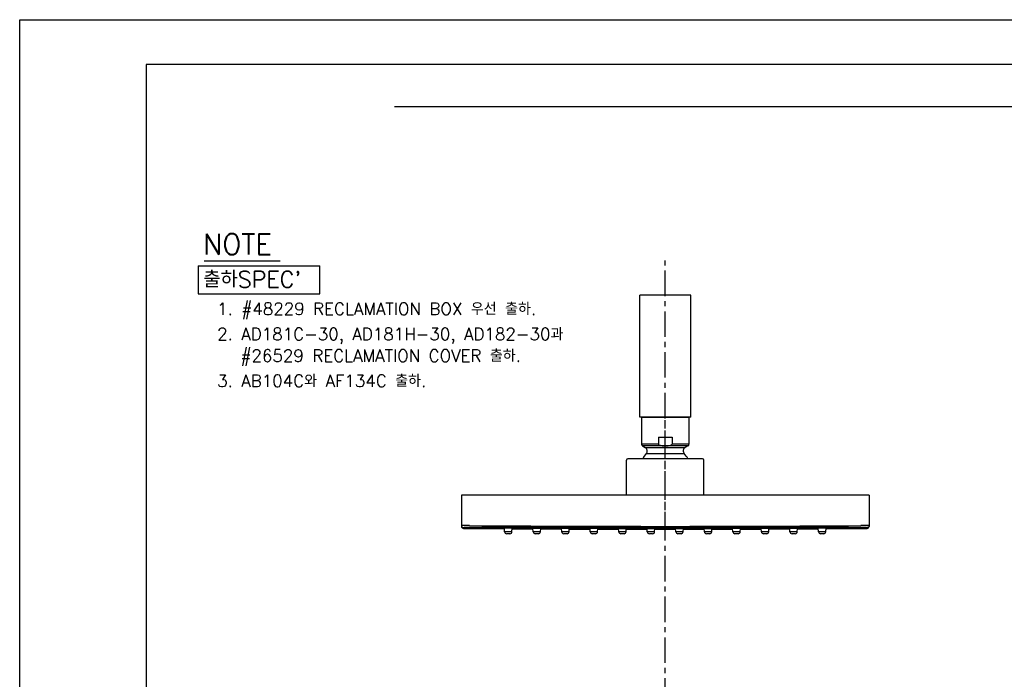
# Model space of a CAD drawing. Extents: x -4929 to -4335, y 1621 to 2041.
# Tile 5 of 8: x -4929 to -4687, y 1879 to 2041. Entities that reach past the tile are written whole.
import ezdxf

# ---------------------------------------------------------------- set-up
doc = ezdxf.new("R2010")
doc.units = 0
doc.header["$LTSCALE"] = 5
doc.header["$MEASUREMENT"] = 0
doc.linetypes.add('CENTER', pattern=[2, 1.25, -0.25, 0.25, -0.25])
doc.layers.get('0').update_dxf_attribs({"color": 2, "linetype": 'CONTINUOUS'})
for name, color, linetype in [('CL', 1, 'CENTER'), ('D', 2, 'CONTINUOUS'), ('레이어 02', 7, 'CONTINUOUS')]:
    doc.layers.add(name, color=color, linetype=linetype)
doc.styles.add('GHS', font='ROMANS', dxfattribs={"bigfont": 'GHS'})

msp = doc.modelspace()

# ---------------------------------------------------------------- linework, layer by layer
at = {"color": 4}
for p, q in [((-4897.53, 2029.53), (-4897.53, 1654.53)), ((-4348.53, 2029.53), (-4897.53, 2029.53))]:
    msp.add_line(p, q, dxfattribs=at)
at = {"color": 7, "linetype": 'Continuous'}
for p, q in [((-4776.4, 1942.96), (-4776.4, 1972.96)), ((-4763.9, 1972.96), (-4776.4, 1972.96)), ((-4763.9, 1942.96), (-4763.9, 1972.96)), ((-4763.9, 1942.96), (-4776.4, 1942.96)), ((-4775.98, 1942.96), (-4775.98, 1936.4)), ((-4775.98, 1942.96), (-4764.33, 1942.96)), ((-4764.33, 1942.96), (-4764.33, 1936.4)), ((-4771.84, 1938.12), (-4768.46, 1938.12)), ((-4771.84, 1938.12), (-4771.84, 1936.4)), ((-4768.46, 1938.12), (-4768.46, 1936.4)), ((-4771.84, 1936.4), (-4775.98, 1936.4)), ((-4775.73, 1935.96), (-4775.07, 1935.58)), ((-4764.58, 1935.96), (-4775.73, 1935.96)), ((-4775.07, 1935.58), (-4765.24, 1935.58)), ((-4764.33, 1936.4), (-4768.46, 1936.4)), ((-4764.58, 1935.96), (-4765.24, 1935.58)), ((-4760.98, 1932.8), (-4779.33, 1932.8)), ((-4774.82, 1934.05), (-4765.48, 1934.05)), ((-4779.65, 1923.85), (-4779.65, 1932.48)), ((-4760.65, 1923.85), (-4760.65, 1932.48)), ((-4720.15, 1923.85), (-4820.15, 1923.85)), ((-4820.15, 1923.85), (-4820.15, 1916.2)), ((-4720.15, 1923.85), (-4720.15, 1916.2)), ((-4819.66, 1915.88), (-4819.66, 1915.7)), ((-4722.15, 1915.88), (-4818.16, 1915.88)), ((-4809.55, 1914.87), (-4809.61, 1915.75)), ((-4807.75, 1914.87), (-4807.69, 1915.74)), ((-4802.55, 1914.87), (-4802.61, 1915.71)), ((-4800.75, 1914.87), (-4800.7, 1915.7)), ((-4795.55, 1914.87), (-4795.61, 1915.68)), ((-4793.75, 1914.87), (-4793.7, 1915.67)), ((-4788.55, 1914.87), (-4788.61, 1915.65)), ((-4786.75, 1914.87), (-4786.7, 1915.65)), ((-4781.55, 1914.87), (-4781.61, 1915.64)), ((-4779.75, 1914.87), (-4779.7, 1915.63)), ((-4774.55, 1914.87), (-4774.6, 1915.63)), ((-4772.75, 1914.87), (-4772.7, 1915.63)), ((-4767.55, 1914.87), (-4767.6, 1915.63)), ((-4765.75, 1914.87), (-4765.7, 1915.63)), ((-4760.55, 1914.87), (-4760.61, 1915.63)), ((-4758.75, 1914.87), (-4758.7, 1915.64)), ((-4753.55, 1914.87), (-4753.61, 1915.65)), ((-4751.75, 1914.87), (-4751.7, 1915.65)), ((-4746.55, 1914.87), (-4746.61, 1915.67)), ((-4744.75, 1914.87), (-4744.7, 1915.68)), ((-4739.55, 1914.87), (-4739.61, 1915.7)), ((-4737.75, 1914.87), (-4737.69, 1915.71)), ((-4732.55, 1914.87), (-4732.61, 1915.74)), ((-4730.75, 1914.87), (-4730.69, 1915.75)), ((-4720.65, 1915.82), (-4720.65, 1915.88)), ((-4720.65, 1915.7), (-4720.65, 1915.82)), ((-4807.75, 1914.87), (-4809.55, 1914.87)), ((-4808.25, 1914.4), (-4809.05, 1914.4)), ((-4800.75, 1914.87), (-4802.55, 1914.87)), ((-4801.25, 1914.4), (-4802.05, 1914.4)), ((-4793.75, 1914.87), (-4795.55, 1914.87)), ((-4794.25, 1914.4), (-4795.05, 1914.4)), ((-4786.75, 1914.87), (-4788.55, 1914.87)), ((-4787.25, 1914.4), (-4788.05, 1914.4)), ((-4779.75, 1914.87), (-4781.55, 1914.87)), ((-4780.25, 1914.4), (-4781.05, 1914.4)), ((-4772.75, 1914.87), (-4774.55, 1914.87)), ((-4773.25, 1914.4), (-4774.05, 1914.4)), ((-4765.75, 1914.87), (-4767.55, 1914.87)), ((-4766.25, 1914.4), (-4767.05, 1914.4)), ((-4758.75, 1914.87), (-4760.55, 1914.87)), ((-4759.25, 1914.4), (-4760.05, 1914.4)), ((-4751.75, 1914.87), (-4753.55, 1914.87)), ((-4752.25, 1914.4), (-4753.05, 1914.4)), ((-4744.75, 1914.87), (-4746.55, 1914.87)), ((-4745.25, 1914.4), (-4746.05, 1914.4)), ((-4737.75, 1914.87), (-4739.55, 1914.87)), ((-4738.25, 1914.4), (-4739.05, 1914.4)), ((-4730.75, 1914.87), (-4732.55, 1914.87)), ((-4731.25, 1914.4), (-4732.05, 1914.4))]:
    msp.add_line(p, q, dxfattribs=at)
for centre, radius, start, end in [((-4775.48, 1936.4), 0.5, 180, 240), ((-4775.57, 1934.72), 1, 318.3335, 60), ((-4764.74, 1934.72), 1, 120, 221.6665), ((-4764.83, 1936.4), 0.5, 300, 0), ((-4779.33, 1932.48), 0.325, 90, 180), ((-4770.15, 1929.9), 6.25, 138.3335, 152.2305), ((-4770.15, 1929.9), 6.25, 27.7695, 41.6665), ((-4760.98, 1932.48), 0.325, 0, 90), ((-4819.65, 1916.2), 0.5, 180, 269.5462), ((-4770.15, 8165.5), 6250, 269.546164, 269.637264), ((-4770.15, 8165.5), 6249.8, 269.559915, 270.440085), ((-4770.15, 8165.5), 6249.3, 269.559915, 270.440082), ((-4770.15, 8165.5), 6250, 269.656831, 269.701481), ((-4770.15, 8165.5), 6250, 270.298473, 270.343229), ((-4770.15, 8165.5), 6250, 270.362667, 270.453836), ((-4720.65, 1916.2), 0.5, 270.4538, 0), ((-4809.05, 1914.9), 0.5, 184, 270), ((-4808.25, 1914.9), 0.5, 270, 356), ((-4802.05, 1914.9), 0.5, 184, 270), ((-4801.25, 1914.9), 0.5, 270, 356), ((-4770.15, 8165.5), 6250, 269.720963, 269.76569), ((-4795.05, 1914.9), 0.5, 184, 270), ((-4794.25, 1914.9), 0.5, 270, 356), ((-4770.15, 8165.5), 6250, 269.785102, 269.829889), ((-4788.05, 1914.9), 0.5, 184, 270), ((-4787.25, 1914.9), 0.5, 270, 356), ((-4770.15, 8165.5), 6250, 269.849249, 269.894079), ((-4781.05, 1914.9), 0.5, 184, 270), ((-4780.25, 1914.9), 0.5, 270, 356), ((-4770.15, 8165.5), 6250, 269.913405, 269.95826), ((-4774.05, 1914.9), 0.5, 184, 270), ((-4773.25, 1914.9), 0.5, 270, 356), ((-4770.15, 8165.5), 6250, 269.977568, 270.022432), ((-4767.05, 1914.9), 0.5, 184, 270), ((-4766.25, 1914.9), 0.5, 270, 356), ((-4770.15, 8165.5), 6250, 270.04174, 270.086599), ((-4760.05, 1914.9), 0.5, 184, 270), ((-4759.25, 1914.9), 0.5, 270, 356), ((-4770.15, 8165.5), 6250, 270.105916, 270.150763), ((-4753.05, 1914.9), 0.5, 184, 270), ((-4752.25, 1914.9), 0.5, 270, 356), ((-4770.15, 8165.5), 6250, 270.170097, 270.214922), ((-4746.05, 1914.9), 0.5, 184, 270), ((-4745.25, 1914.9), 0.5, 270, 356), ((-4770.15, 8165.5), 6250, 270.234283, 270.279077), ((-4739.05, 1914.9), 0.5, 184, 270), ((-4738.25, 1914.9), 0.5, 270, 356), ((-4732.05, 1914.9), 0.5, 184, 270), ((-4731.25, 1914.9), 0.5, 270, 356)]:
    msp.add_arc(centre, radius, start, end, dxfattribs=at)
for points, start_tangent, end_tangent in [([(-4771.84, 1936.4), (-4771.83, 1936.33), (-4771.79, 1936.27), (-4771.73, 1936.22), (-4771.65, 1936.17), (-4771.57, 1936.13), (-4771.47, 1936.1), (-4771.35, 1936.07), (-4771.23, 1936.04), (-4771.1, 1936.02), (-4770.95, 1936), (-4770.78, 1935.99), (-4770.6, 1935.97), (-4770.38, 1935.97), (-4770.15, 1935.96)], (0, -1), (1, 0)), ([(-4770.15, 1935.96), (-4769.92, 1935.97), (-4769.71, 1935.97), (-4769.51, 1935.99), (-4769.34, 1936), (-4769.19, 1936.02), (-4769.06, 1936.04), (-4768.94, 1936.07), (-4768.83, 1936.1), (-4768.73, 1936.14), (-4768.65, 1936.18), (-4768.57, 1936.22), (-4768.52, 1936.27), (-4768.48, 1936.33), (-4768.46, 1936.4)], (1, 0), (0, 1)), ([(-4818.15, 1916.38), (-4818.67, 1916.38), (-4819.15, 1916.38), (-4819.57, 1916.39), (-4819.88, 1916.38), (-4820.08, 1916.38), (-4820.15, 1916.38)], (-0.999983, 0.005763), (0.015518, -0.99988)), ([(-4820.15, 1916.38), (-4820.09, 1916.13)], (0, -1), (0.495934, -0.86836)), ([(-4820.09, 1916.13), (-4819.91, 1915.95), (-4819.66, 1915.88)], (0.495934, -0.86836), (0.999969, -0.00792)), ([(-4818.16, 1915.88), (-4818.54, 1915.88), (-4818.91, 1915.88), (-4819.22, 1915.89), (-4819.46, 1915.88), (-4819.61, 1915.88), (-4819.66, 1915.88)], (-0.999971, 0.00768), (0.002074, -0.999998)), ([(-4809.61, 1915.74), (-4809.66, 1915.75), (-4809.72, 1915.74)], (-0.99029, 0.139015), (0.059892, -0.998205)), ([(-4809.61, 1915.7), (-4809.65, 1915.71), (-4809.72, 1915.7)], (-0.989892, 0.141821), (0.059892, -0.998205)), ([(-4809.61, 1915.67), (-4809.65, 1915.67), (-4809.72, 1915.67)], (-0.989441, 0.144936), (0.059892, -0.998205)), ([(-4809.61, 1915.64), (-4809.65, 1915.65), (-4809.71, 1915.65)], (-0.988948, 0.148262), (0.059892, -0.998205)), ([(-4807.69, 1915.73), (-4807.83, 1915.74), (-4808.11, 1915.74), (-4808.46, 1915.74), (-4808.83, 1915.74), (-4809.18, 1915.75), (-4809.47, 1915.75), (-4809.61, 1915.74)], (-0.993171, -0.11667), (-0.99029, 0.139015)), ([(-4807.59, 1915.66), (-4807.65, 1915.66), (-4807.7, 1915.65)], (0.059892, 0.998205), (-0.992688, -0.120711)), ([(-4807.59, 1915.64), (-4807.65, 1915.64), (-4807.7, 1915.63)], (0.059892, 0.998205), (-0.992301, -0.123849)), ([(-4807.59, 1915.73), (-4807.65, 1915.73), (-4807.69, 1915.73)], (0.059892, 0.998205), (-0.993171, -0.11667)), ([(-4807.59, 1915.69), (-4807.65, 1915.69), (-4807.69, 1915.69)], (0.059892, 0.998205), (-0.99297, -0.118364)), ([(-4802.61, 1915.7), (-4802.65, 1915.71), (-4802.72, 1915.7)], (-0.99072, 0.135921), (0.059892, -0.998205)), ([(-4802.61, 1915.66), (-4802.65, 1915.67), (-4802.72, 1915.66)], (-0.990307, 0.138893), (0.059892, -0.998205)), ([(-4802.61, 1915.63), (-4802.65, 1915.63), (-4802.71, 1915.63)], (-0.989825, 0.142289), (0.059892, -0.998205)), ([(-4802.6, 1915.6), (-4802.65, 1915.61), (-4802.71, 1915.61)], (-0.989684, 0.143268), (0.059892, -0.998205)), ([(-4800.69, 1915.69), (-4800.83, 1915.7), (-4801.11, 1915.7), (-4801.46, 1915.7), (-4801.83, 1915.71), (-4802.18, 1915.71), (-4802.47, 1915.71), (-4802.61, 1915.7)], (-0.993354, -0.115101), (-0.99072, 0.135921)), ([(-4800.59, 1915.65), (-4800.65, 1915.66), (-4800.7, 1915.65)], (0.059892, 0.998205), (-0.993221, -0.116241)), ([(-4800.59, 1915.62), (-4800.65, 1915.62), (-4800.7, 1915.62)], (0.059892, 0.998205), (-0.99301, -0.118026)), ([(-4800.59, 1915.6), (-4800.65, 1915.6), (-4800.7, 1915.59)], (0.059892, 0.998205), (-0.993103, -0.117247)), ([(-4800.59, 1915.69), (-4800.65, 1915.7), (-4800.69, 1915.69)], (0.059892, 0.998205), (-0.993354, -0.115101)), ([(-4795.61, 1915.66), (-4795.65, 1915.67), (-4795.72, 1915.67)], (-0.99107, 0.133343), (0.059892, -0.998205)), ([(-4795.61, 1915.62), (-4795.65, 1915.63), (-4795.71, 1915.63)], (-0.99071, 0.135988), (0.059892, -0.998205)), ([(-4795.6, 1915.59), (-4795.65, 1915.6), (-4795.71, 1915.6)], (-0.990187, 0.139751), (0.059892, -0.998205)), ([(-4795.6, 1915.57), (-4795.65, 1915.58), (-4795.71, 1915.58)], (-0.989569, 0.144062), (0.059892, -0.998205)), ([(-4793.7, 1915.66), (-4793.83, 1915.67), (-4794.11, 1915.67), (-4794.46, 1915.67), (-4794.83, 1915.67), (-4795.18, 1915.67), (-4795.47, 1915.67), (-4795.61, 1915.66)], (-0.993484, -0.113972), (-0.99107, 0.133343)), ([(-4793.59, 1915.66), (-4793.65, 1915.67), (-4793.7, 1915.66)], (0.059892, 0.998205), (-0.993484, -0.113972)), ([(-4793.59, 1915.62), (-4793.65, 1915.63), (-4793.7, 1915.62)], (0.059892, 0.998205), (-0.993406, -0.114648)), ([(-4793.59, 1915.59), (-4793.66, 1915.59), (-4793.7, 1915.59)], (0.059892, 0.998205), (-0.993322, -0.115373)), ([(-4788.61, 1915.64), (-4788.65, 1915.65), (-4788.71, 1915.65)], (-0.991473, 0.130311), (0.059892, -0.998205)), ([(-4788.6, 1915.6), (-4788.64, 1915.61), (-4788.71, 1915.61)], (-0.988824, 0.149085), (0.059892, -0.998205)), ([(-4788.6, 1915.57), (-4788.65, 1915.58), (-4788.71, 1915.58)], (-0.99054, 0.137228), (0.059892, -0.998205)), ([(-4786.7, 1915.63), (-4786.83, 1915.65), (-4787.11, 1915.65), (-4787.46, 1915.65), (-4787.83, 1915.65), (-4788.18, 1915.65), (-4788.46, 1915.65), (-4788.61, 1915.64)], (-0.993481, -0.113996), (-0.991473, 0.130311)), ([(-4786.59, 1915.64), (-4786.65, 1915.64), (-4786.7, 1915.63)], (0.059892, 0.998205), (-0.993481, -0.113996)), ([(-4786.59, 1915.6), (-4786.65, 1915.6), (-4786.7, 1915.59)], (0.059892, 0.998205), (-0.993878, -0.110482)), ([(-4781.61, 1915.62), (-4781.65, 1915.63), (-4781.71, 1915.63)], (-0.99198, 0.126392), (0.059892, -0.998205)), ([(-4781.6, 1915.58), (-4781.65, 1915.59), (-4781.71, 1915.59)], (-0.991587, 0.12944), (0.059892, -0.998205)), ([(-4779.7, 1915.62), (-4779.84, 1915.63), (-4780.12, 1915.63), (-4780.46, 1915.63), (-4780.83, 1915.63), (-4781.18, 1915.63), (-4781.47, 1915.63), (-4781.61, 1915.62)], (-0.993262, -0.115886), (-0.99198, 0.126392)), ([(-4779.59, 1915.63), (-4779.65, 1915.63), (-4779.7, 1915.62)], (0.059892, 0.998205), (-0.993262, -0.115886)), ([(-4779.59, 1915.59), (-4779.66, 1915.59), (-4779.7, 1915.58)], (0.059892, 0.998205), (-0.993317, -0.115415)), ([(-4774.61, 1915.61), (-4774.65, 1915.62), (-4774.71, 1915.62)], (-0.99248, 0.122403), (0.059892, -0.998205)), ([(-4774.6, 1915.57), (-4774.65, 1915.58), (-4774.71, 1915.58)], (-0.992253, 0.124231), (0.059892, -0.998205)), ([(-4772.7, 1915.61), (-4772.84, 1915.62), (-4773.12, 1915.63), (-4773.47, 1915.63), (-4773.84, 1915.63), (-4774.18, 1915.63), (-4774.47, 1915.62), (-4774.61, 1915.61)], (-0.992816, -0.11965), (-0.99248, 0.122403)), ([(-4772.59, 1915.62), (-4772.65, 1915.62), (-4772.7, 1915.61)], (0.059892, 0.998205), (-0.992816, -0.11965)), ([(-4772.6, 1915.58), (-4772.66, 1915.58), (-4772.7, 1915.57)], (0.059892, 0.998205), (-0.992731, -0.120351)), ([(-4767.61, 1915.61), (-4767.65, 1915.62), (-4767.71, 1915.62)], (-0.992804, 0.119749), (0.059892, -0.998205)), ([(-4767.6, 1915.57), (-4767.65, 1915.58), (-4767.71, 1915.58)], (-0.992704, 0.120577), (0.059892, -0.998205)), ([(-4765.7, 1915.61), (-4765.84, 1915.62), (-4766.12, 1915.63), (-4766.47, 1915.63), (-4766.84, 1915.63), (-4767.18, 1915.63), (-4767.47, 1915.62), (-4767.61, 1915.61)], (-0.992539, -0.121924), (-0.992804, 0.119749)), ([(-4765.59, 1915.62), (-4765.65, 1915.62), (-4765.7, 1915.61)], (0.059892, 0.998205), (-0.992539, -0.121924)), ([(-4765.59, 1915.58), (-4765.66, 1915.58), (-4765.7, 1915.57)], (0.059892, 0.998205), (-0.992375, -0.123253)), ([(-4760.61, 1915.62), (-4760.65, 1915.63), (-4760.71, 1915.63)], (-0.993299, 0.115573), (0.059892, -0.998205)), ([(-4760.6, 1915.58), (-4760.65, 1915.59), (-4760.71, 1915.59)], (-0.993356, 0.115078), (0.059892, -0.998205)), ([(-4758.7, 1915.62), (-4758.84, 1915.63), (-4759.12, 1915.63), (-4759.47, 1915.63), (-4759.84, 1915.63), (-4760.19, 1915.63), (-4760.47, 1915.63), (-4760.61, 1915.62)], (-0.991901, -0.127015), (-0.993299, 0.115573)), ([(-4758.59, 1915.63), (-4758.66, 1915.63), (-4758.7, 1915.62)], (0.059892, 0.998205), (-0.991901, -0.127015)), ([(-4758.59, 1915.59), (-4758.66, 1915.59), (-4758.7, 1915.58)], (0.059892, 0.998205), (-0.991528, -0.129893)), ([(-4753.61, 1915.63), (-4753.65, 1915.64), (-4753.71, 1915.64)], (-0.993525, 0.113609), (0.059892, -0.998205)), ([(-4753.6, 1915.59), (-4753.65, 1915.6), (-4753.71, 1915.6)], (-0.993394, 0.114753), (0.059892, -0.998205)), ([(-4751.7, 1915.64), (-4751.84, 1915.65), (-4752.13, 1915.65), (-4752.47, 1915.65), (-4752.85, 1915.65), (-4753.19, 1915.65), (-4753.47, 1915.65), (-4753.61, 1915.63)], (-0.991457, -0.130433), (-0.993525, 0.113609)), ([(-4751.59, 1915.65), (-4751.65, 1915.65), (-4751.7, 1915.64)], (0.059892, 0.998205), (-0.991457, -0.130433)), ([(-4751.59, 1915.61), (-4751.66, 1915.61), (-4751.7, 1915.6)], (0.059892, 0.998205), (-0.991279, -0.131777)), ([(-4751.6, 1915.58), (-4751.66, 1915.58), (-4751.7, 1915.57)], (0.059892, 0.998205), (-0.990424, -0.138062)), ([(-4746.61, 1915.66), (-4746.65, 1915.67), (-4746.72, 1915.66)], (-0.993547, 0.11342), (0.059892, -0.998205)), ([(-4746.61, 1915.62), (-4746.65, 1915.63), (-4746.71, 1915.62)], (-0.993497, 0.113857), (0.059892, -0.998205)), ([(-4746.6, 1915.59), (-4746.65, 1915.59), (-4746.71, 1915.59)], (-0.993383, 0.11485), (0.059892, -0.998205)), ([(-4744.7, 1915.66), (-4744.84, 1915.67), (-4745.13, 1915.67), (-4745.47, 1915.67), (-4745.85, 1915.67), (-4746.19, 1915.67), (-4746.47, 1915.67), (-4746.61, 1915.66)], (-0.991033, -0.133621), (-0.993547, 0.11342)), ([(-4744.59, 1915.67), (-4744.65, 1915.67), (-4744.7, 1915.66)], (0.059892, 0.998205), (-0.991033, -0.133621)), ([(-4744.59, 1915.63), (-4744.66, 1915.63), (-4744.7, 1915.62)], (0.059892, 0.998205), (-0.990607, -0.136739)), ([(-4744.59, 1915.6), (-4744.66, 1915.6), (-4744.7, 1915.59)], (0.059892, 0.998205), (-0.990168, -0.139884)), ([(-4744.6, 1915.58), (-4744.66, 1915.58), (-4744.7, 1915.57)], (0.059892, 0.998205), (-0.989523, -0.144377)), ([(-4739.61, 1915.69), (-4739.66, 1915.7), (-4739.72, 1915.69)], (-0.993424, 0.114494), (0.059892, -0.998205)), ([(-4739.61, 1915.65), (-4739.65, 1915.66), (-4739.72, 1915.65)], (-0.993272, 0.115804), (0.059892, -0.998205)), ([(-4739.61, 1915.62), (-4739.65, 1915.62), (-4739.71, 1915.62)], (-0.993031, 0.11785), (0.059892, -0.998205)), ([(-4739.6, 1915.59), (-4739.65, 1915.6), (-4739.71, 1915.6)], (-0.99241, 0.122971), (0.059892, -0.998205)), ([(-4737.69, 1915.7), (-4737.84, 1915.71), (-4738.12, 1915.71), (-4738.47, 1915.71), (-4738.85, 1915.7), (-4739.19, 1915.7), (-4739.47, 1915.7), (-4739.61, 1915.69)], (-0.99065, -0.136431), (-0.993424, 0.114494)), ([(-4737.59, 1915.66), (-4737.65, 1915.67), (-4737.7, 1915.66)], (0.059892, 0.998205), (-0.990287, -0.139038)), ([(-4737.59, 1915.63), (-4737.66, 1915.63), (-4737.7, 1915.63)], (0.059892, 0.998205), (-0.989788, -0.142548)), ([(-4737.59, 1915.61), (-4737.66, 1915.61), (-4737.7, 1915.6)], (0.059892, 0.998205), (-0.989779, -0.142611)), ([(-4737.59, 1915.7), (-4737.65, 1915.71), (-4737.69, 1915.7)], (0.059892, 0.998205), (-0.99065, -0.136431)), ([(-4732.61, 1915.73), (-4732.66, 1915.73), (-4732.72, 1915.73)], (-0.993215, 0.116293), (0.059892, -0.998205)), ([(-4732.61, 1915.69), (-4732.66, 1915.69), (-4732.72, 1915.69)], (-0.992996, 0.11815), (0.059892, -0.998205)), ([(-4732.61, 1915.65), (-4732.65, 1915.66), (-4732.72, 1915.66)], (-0.992684, 0.120742), (0.059892, -0.998205)), ([(-4732.61, 1915.63), (-4732.65, 1915.64), (-4732.71, 1915.64)], (-0.992257, 0.1242), (0.059892, -0.998205)), ([(-4730.69, 1915.74), (-4730.84, 1915.75), (-4731.12, 1915.75), (-4731.47, 1915.74), (-4731.85, 1915.74), (-4732.19, 1915.74), (-4732.48, 1915.74), (-4732.61, 1915.73)], (-0.990269, -0.139163), (-0.993215, 0.116293)), ([(-4730.59, 1915.67), (-4730.65, 1915.67), (-4730.7, 1915.67)], (0.059892, 0.998205), (-0.989393, -0.145266)), ([(-4730.59, 1915.65), (-4730.66, 1915.65), (-4730.7, 1915.64)], (0.059892, 0.998205), (-0.98888, -0.148718)), ([(-4730.59, 1915.74), (-4730.65, 1915.75), (-4730.69, 1915.74)], (0.059892, 0.998205), (-0.990269, -0.139163)), ([(-4730.59, 1915.7), (-4730.65, 1915.71), (-4730.69, 1915.7)], (0.059892, 0.998205), (-0.98986, -0.142047)), ([(-4720.22, 1916.38), (-4720.42, 1916.38), (-4720.74, 1916.39), (-4721.15, 1916.38), (-4721.64, 1916.38), (-4722.15, 1916.38)], (-0.970742, -0.240127), (-0.999983, -0.005764)), ([(-4720.65, 1915.88), (-4720.7, 1915.88), (-4720.85, 1915.88), (-4721.09, 1915.89), (-4721.4, 1915.88), (-4721.76, 1915.88), (-4722.15, 1915.88)], (-0.011718, 0.999931), (-0.999971, -0.007681)), ([(-4720.22, 1916.13), (-4720.4, 1915.95), (-4720.65, 1915.88)], (-0.495966, -0.868342), (-0.999969, -0.00792)), ([(-4720.15, 1916.38), (-4720.22, 1916.38)], (-0.008637, 0.999963), (-0.970742, -0.240127)), ([(-4720.15, 1916.38), (-4720.22, 1916.13)], (0, -1), (-0.495966, -0.868342)), ([(-4793.6, 1915.57), (-4793.66, 1915.57), (-4793.7, 1915.56)], (0.059892, 0.998205), (-0.993112, -0.117166)), ([(-4788.6, 1915.54), (-4788.64, 1915.55), (-4788.71, 1915.55)], (-0.989859, 0.142052), (0.059892, -0.998205)), ([(-4786.6, 1915.55), (-4786.66, 1915.55), (-4786.71, 1915.54)], (0.059892, 0.998205), (-0.993618, -0.112795)), ([(-4786.6, 1915.57), (-4786.66, 1915.57), (-4786.7, 1915.56)], (0.059892, 0.998205), (-0.993561, -0.113303)), ([(-4781.6, 1915.55), (-4781.65, 1915.56), (-4781.71, 1915.56)], (-0.990999, 0.133867), (0.059892, -0.998205)), ([(-4781.6, 1915.53), (-4781.64, 1915.54), (-4781.71, 1915.54)], (-0.990188, 0.139742), (0.059892, -0.998205)), ([(-4779.6, 1915.53), (-4779.66, 1915.53), (-4779.71, 1915.52)], (0.059892, 0.998205), (-0.994086, -0.108599)), ([(-4779.6, 1915.56), (-4779.66, 1915.56), (-4779.7, 1915.55)], (0.059892, 0.998205), (-0.993522, -0.11364)), ([(-4774.6, 1915.54), (-4774.65, 1915.55), (-4774.71, 1915.55)], (-0.991962, 0.126538), (0.059892, -0.998205)), ([(-4774.6, 1915.52), (-4774.65, 1915.53), (-4774.71, 1915.53)], (-0.99151, 0.130027), (0.059892, -0.998205)), ([(-4772.6, 1915.53), (-4772.66, 1915.53), (-4772.71, 1915.52)], (0.059892, 0.998205), (-0.993019, -0.117953)), ([(-4772.6, 1915.55), (-4772.66, 1915.55), (-4772.7, 1915.54)], (0.059892, 0.998205), (-0.992734, -0.120333)), ([(-4767.6, 1915.54), (-4767.65, 1915.55), (-4767.71, 1915.55)], (-0.992679, 0.120782), (0.059892, -0.998205)), ([(-4767.6, 1915.52), (-4767.65, 1915.53), (-4767.71, 1915.53)], (-0.993042, 0.117764), (0.059892, -0.998205)), ([(-4765.6, 1915.53), (-4765.66, 1915.53), (-4765.71, 1915.52)], (0.059892, 0.998205), (-0.991336, -0.131348)), ([(-4765.6, 1915.55), (-4765.66, 1915.55), (-4765.7, 1915.54)], (0.059892, 0.998205), (-0.992197, -0.124682)), ([(-4760.6, 1915.55), (-4760.65, 1915.56), (-4760.71, 1915.56)], (-0.993564, 0.113277), (0.059892, -0.998205)), ([(-4760.6, 1915.52), (-4760.65, 1915.53), (-4760.71, 1915.53)], (-0.994058, 0.108853), (0.059892, -0.998205)), ([(-4758.6, 1915.54), (-4758.66, 1915.54), (-4758.71, 1915.53)], (0.059892, 0.998205), (-0.990132, -0.140139)), ([(-4758.6, 1915.56), (-4758.66, 1915.56), (-4758.7, 1915.55)], (0.059892, 0.998205), (-0.990992, -0.133921)), ([(-4753.6, 1915.56), (-4753.65, 1915.57), (-4753.71, 1915.57)], (-0.99366, 0.112426), (0.059892, -0.998205)), ([(-4753.6, 1915.54), (-4753.65, 1915.55), (-4753.71, 1915.55)], (-0.993696, 0.112112), (0.059892, -0.998205)), ([(-4751.6, 1915.55), (-4751.66, 1915.55), (-4751.7, 1915.54)], (0.059892, 0.998205), (-0.989829, -0.142259)), ([(-4746.6, 1915.56), (-4746.65, 1915.57), (-4746.71, 1915.57)], (-0.993119, 0.117111), (0.059892, -0.998205))]:
    msp.add_spline(points, degree=3, dxfattribs=dict(at, start_tangent=start_tangent, end_tangent=end_tangent))
at = {"layer": 'CL', "color": 1}
msp.add_line((-4770.15, 1742.7), (-4770.15, 1982.21), dxfattribs=at)
at = {"layer": 'CL'}
msp.add_line((-4770.15, 1913.5), (-4770.15, 1944.96), dxfattribs=at)
at = {"layer": 'D', "color": 2}
msp.add_line((-4883.24, 1981.39), (-4864.6, 1981.39), dxfattribs=at)
at = {"layer": 'D'}
for p, q in [((-4884.73, 1980.15), (-4854.93, 1980.15)), ((-4884.73, 1980.15), (-4884.73, 1973.26)), ((-4854.93, 1973.26), (-4854.93, 1980.15)), ((-4884.73, 1973.26), (-4854.93, 1973.26))]:
    msp.add_line(p, q, dxfattribs=at)
msp.add_lwpolyline([(-4928.53, 1620.53), (-4928.53, 2040.53), (-4334.53, 2040.53), (-4334.53, 1620.53)], close=True, dxfattribs=at)
at = {"layer": '레이어 02', "color": 7, "linetype": 'ByBlock'}
msp.add_line((-4836.56, 2019.21), (-4447.02, 2019.21), dxfattribs=at)

# ---------------------------------------------------------------- texts
at = {"layer": 'D', "color": 7, "style": 'GHS'}
msp.add_text('NOTE', height=5, dxfattribs=at).set_placement((-4883.55, 1982.95))
at = {"layer": 'D', "color": 0, "style": 'GHS'}
msp.add_text("출하SPEC'", height=4, dxfattribs=at).set_placement((-4883.48, 1974.81))
at = {"layer": 'D', "style": 'GHS'}
for s, p in [('1. #48229 RECLAMATION BOX 우선 출하.', (-4880.08, 1968.08)), ('2. AD181C-30, AD181H-30, AD182-30과 ', (-4880.08, 1961.88)), ('#26529 RECLAMATION COVER 출하.', (-4874.37, 1956.57)), ('3. AB104C와 AF134C 출하.', (-4880.08, 1950.41))]:
    msp.add_text(s, height=3, dxfattribs=at).set_placement(p)

doc.saveas('drawing.dxf')
